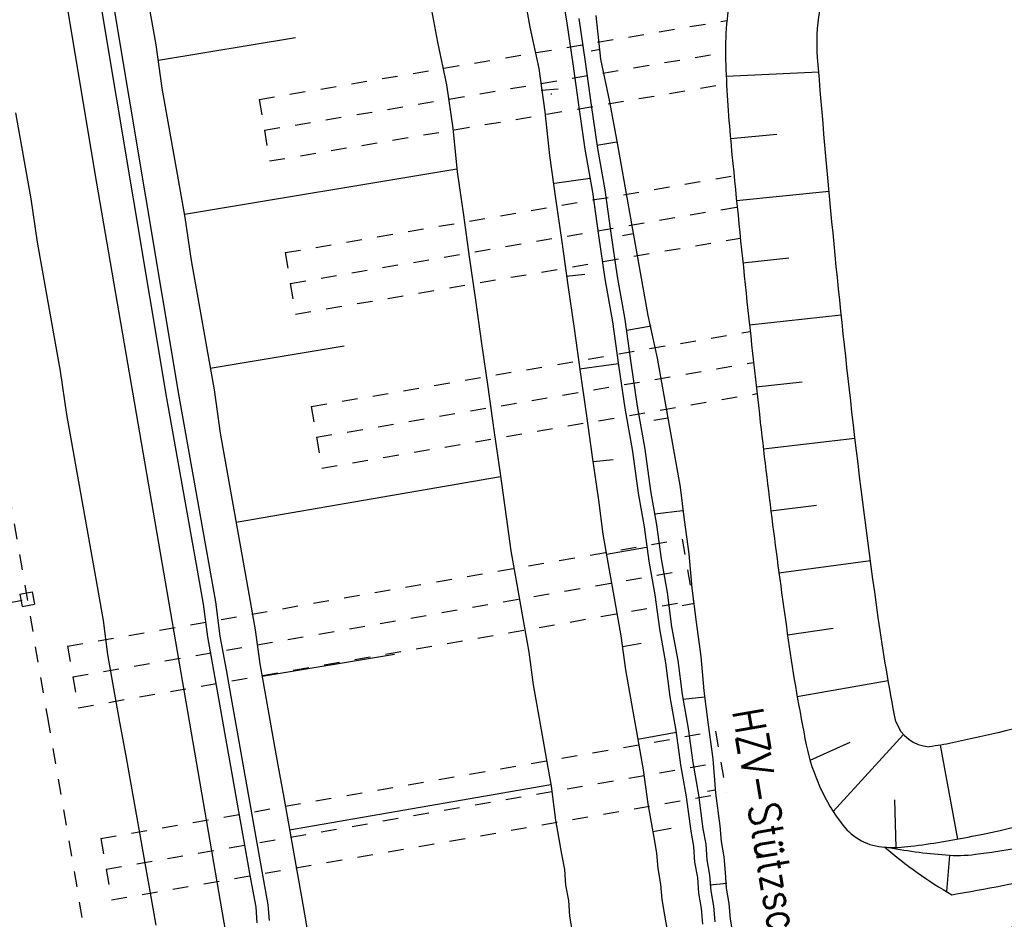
# Model space of a CAD drawing. Extents: x 447827 to 448299, y 438389 to 439851.
# Tile 61 of 116: x 447996 to 448027, y 439209 to 439238. Entities that reach past the tile are written whole.
import ezdxf

# ---------------------------------------------------------------- set-up
doc = ezdxf.new("R2010")
doc.units = 0
doc.header["$LTSCALE"] = 2
doc.header["$MEASUREMENT"] = 0
for name, pattern in [('ACAD_ISO03W100', [0.5, 0.25, -0.25]), ('ACAD_ISO05W100', [0.5, 0.25, -0.25]), ('ACAD_ISO10W100W', [0.5, 0.25, -0.25]), ('AUSGEZOGEN', [0]), ('PUNKTX2', [0.5, 0.25, -0.25])]:
    doc.linetypes.add(name, pattern=pattern)
for name, color, linetype in [('BOESCHG', 250, 'AUSGEZOGEN'), ('DB-Bahnachse', 7, 'CONTINUOUS'), ('DB-Boeschungen', 15, 'CONTINUOUS'), ('DB-Gleisachsen', 7, 'CONTINUOUS'), ('DB-GRABEN', 15, 'AUSGEZOGEN'), ('DB-HZV-Stützscheiben', 15, 'CONTINUOUS'), ('DB-Ingenieurbauwerke', 15, 'CONTINUOUS'), ('DB-Kabelanlagen', 15, 'CONTINUOUS'), ('DB-Wege', 15, 'CONTINUOUS'), ('FBRTOP', 250, 'AUSGEZOGEN')]:
    doc.layers.add(name, color=color, linetype=linetype)
doc.styles.add('ROMANS', font='romans.shx', dxfattribs={"width": 0.8})

msp = doc.modelspace()

# ---------------------------------------------------------------- linework, layer by layer
at = {"layer": 'BOESCHG'}
for p, q in [((448018.31, 439235.984), (448021.278, 439236.122)), ((448018.447, 439233.989), (448019.94, 439234.125)), ((448018.643, 439231.999), (448021.609, 439232.296)), ((448018.846, 439230.009), (448020.322, 439230.163)), ((448019.057, 439228.02), (448022, 439228.338)), ((448019.276, 439226.032), (448020.744, 439226.197)), ((448019.503, 439224.045), (448022.438, 439224.39)), ((448019.744, 439222.06), (448021.211, 439222.244)), ((448020.002, 439220.076), (448022.933, 439220.469)), ((448020.275, 439218.095), (448021.74, 439218.303)), ((448020.585, 439216.119), (448023.504, 439216.629)), ((448021.745, 439212.431), (448023.998, 439214.897)), ((448020.999, 439214.076), (448022.289, 439214.65)), ((448025.737, 439211.55), (448025.182, 439214.559)), ((448023.756, 439211.282), (448023.721, 439212.81)), ((448025.463, 439211.021), (448025.375, 439209.866)), ((448025.38, 439211.028), (448025.38, 439211.026))]:
    msp.add_line(p, q, dxfattribs=at)
for points in [[(448025.544, 439209.768, 0.013578), (448028.789, 439210.398, 0.017793), (448031.231, 439211.034, 0.008767), (448035.356, 439212.345, 0.030522), (448036.509, 439212.814, 0.105347), (448038.106, 439214.046, 0.065837), (448039.842, 439216.742, 0.032757), (448040.791, 439219.153, 0.041727), (448041.248, 439221.136, 0.031695), (448041.504, 439224.35, 0.048223), (448041.334, 439226.465, 0.015745), (448040.771, 439229.133, 0.008213), (448039.447, 439234.19, 0.007726), (448038.096, 439238.752, 0.005846), (448036.148, 439244.73, 0.037215), (448034.601, 439248.378, 0.043751), (448032.801, 439251.23, 0.120933), (448030.842, 439252.813, 0.068867), (448026.659, 439254.114, 0.059685), (448025.12, 439254.183, 0.044135), (448023.068, 439253.846)], [(448029.14, 439251.532, 0.131125), (448026.978, 439251.619, 0.025891), (448025.673, 439251.254, 0.028861), (448024.546, 439250.801, 0.02865), (448023.148, 439250.042, 0.040364), (448022.238, 439249.372, 0.105448), (448021.197, 439247.988, 0.040128), (448019.631, 439243.758, 0.024034), (448018.459, 439238.667, 0.054125), (448018.296, 439236.348, 0.014629), (448018.471, 439233.744, 0.004285), (448019.406, 439224.887, 0.007021), (448020.301, 439217.915, 0.01453), (448020.879, 439214.567, 0.114286), (448022.049, 439211.998, 0.219009), (448023.398, 439211.288, 0.044557), (448024.232, 439211.318, 0.018745), (448026.187, 439211.638, 0.023592), (448030.95, 439212.839, 0.04073)], [(448023.744, 439215.315, -0.012054), (448023.187, 439218.642, -0.007021), (448022.342, 439225.222, -0.004285), (448021.735, 439230.971, -0.004397), (448021.241, 439236.581, -0.064391), (448021.315, 439238.066, -0.030365), (448022.686, 439243.673, -0.102138), (448023.227, 439245.968, -0.133531), (448023.977, 439246.858, -0.012656), (448025.423, 439247.805, -0.02865), (448025.847, 439248.035, -0.028861), (448026.648, 439248.357, -0.025891), (448027.648, 439248.636, -0.131125)], [(448039.205, 439218.811, -0.048103), (448038.372, 439217.127, -0.04804), (448037.232, 439215.631, -0.057076), (448036.219, 439214.761, -0.027463), (448033.847, 439213.337, -0.047904), (448030.43, 439211.933, -0.041855), (448026.298, 439211.051, -0.052187), (448025.349, 439211.029, -0.025128), (448023.398, 439211.288)], [(448030.178, 439215.809, -0.022034), (448025.562, 439214.63, -0.020303), (448024.817, 439214.506)]]:
    msp.add_lwpolyline(points, format="xyb", dxfattribs=at)
for centre, radius, start, end in [((448024.9, 439215.732), 1.229, 199.8239, 266.1333), ((448032.279, 439221.551), 13.572, 229.1307, 240.2499)]:
    msp.add_arc(centre, radius, start, end, dxfattribs=at)
at = {"layer": 'DB-Bahnachse', "linetype": 'ACAD_ISO10W100W'}
for p, q in [((447995.155, 439223.62), (447996.565, 439215.44)), ((447996.565, 439215.44), (447997.966, 439207.31))]:
    msp.add_line(p, q, dxfattribs=at)
at = {"layer": 'DB-Boeschungen', "linetype": 'Continuous'}
for p, q in [((448008.81, 439238.451), (448009.056, 439237.073)), ((447999.785, 439238.363), (448000.031, 439236.985)), ((448000.119, 439236.493), (448004.509, 439237.226)), ((448000.031, 439236.985), (448000.228, 439235.598)), ((448009.056, 439237.073), (448009.352, 439235.703)), ((448000.228, 439235.598), (448000.474, 439234.22)), ((448009.352, 439235.703), (448009.549, 439234.316)), ((448009.549, 439234.316), (448009.696, 439232.921)), ((448000.474, 439234.22), (448000.72, 439232.842)), ((448000.949, 439231.562), (448009.679, 439233.019)), ((448000.72, 439232.842), (448000.966, 439231.463)), ((448009.696, 439232.921), (448009.893, 439231.534)), ((448000.966, 439231.463), (448001.163, 439230.076)), ((448009.893, 439231.534), (448010.081, 439230.196)), ((448010.081, 439230.196), (448010.278, 439228.809)), ((448001.163, 439230.076), (448001.409, 439228.698)), ((448001.409, 439228.698), (448001.655, 439227.32)), ((448010.278, 439228.809), (448010.475, 439227.422)), ((448001.779, 439226.631), (448006.07, 439227.346)), ((448010.475, 439227.422), (448010.672, 439226.035)), ((448001.655, 439227.32), (448001.902, 439225.942)), ((448001.902, 439225.942), (448002.098, 439224.555)), ((448010.672, 439226.035), (448010.869, 439224.648)), ((448002.098, 439224.555), (448002.345, 439223.177)), ((448010.869, 439224.648), (448011.066, 439223.261)), ((448011.066, 439223.261), (448011.262, 439221.874)), ((448002.345, 439223.177), (448002.591, 439221.798)), ((448002.608, 439221.7), (448011.083, 439223.162)), ((448002.591, 439221.798), (448002.837, 439220.42)), ((448011.262, 439221.874), (448011.407, 439220.782)), ((448011.407, 439220.782), (448011.6, 439219.699)), ((448002.837, 439220.42), (448003.03, 439219.337)), ((448011.6, 439219.699), (448011.793, 439218.617)), ((448003.03, 439219.337), (448003.223, 439218.254)), ((448011.793, 439218.617), (448011.987, 439217.534)), ((448003.223, 439218.254), (448003.368, 439217.163)), ((448003.438, 439216.769), (448007.68, 439217.476)), ((448011.987, 439217.534), (448012.122, 439216.491)), ((448003.368, 439217.163), (448003.561, 439216.08)), ((448012.122, 439216.491), (448012.315, 439215.408)), ((448003.561, 439216.08), (448003.754, 439214.997)), ((448012.315, 439215.408), (448012.509, 439214.325)), ((448003.754, 439214.997), (448003.948, 439213.914)), ((448012.509, 439214.325), (448012.702, 439213.243)), ((448003.948, 439213.914), (448004.132, 439212.88)), ((448004.317, 439211.847), (448012.693, 439213.292)), ((448012.702, 439213.243), (448012.846, 439212.151)), ((448004.132, 439212.88), (448004.326, 439211.798)), ((448012.846, 439212.151), (448013.04, 439211.068)), ((448004.326, 439211.798), (448004.519, 439210.715)), ((448013.04, 439211.068), (448013.127, 439210.576)), ((448004.519, 439210.715), (448004.712, 439209.632)), ((448013.127, 439210.576), (448013.166, 439210.075)), ((448013.166, 439210.075), (448013.254, 439209.583)), ((448004.712, 439209.632), (448004.8, 439209.14)), ((448013.254, 439209.583), (448013.293, 439209.082)), ((448004.8, 439209.14), (448004.888, 439208.647)), ((448013.293, 439209.082), (448013.381, 439208.589))]:
    msp.add_line(p, q, dxfattribs=at)
at = {"layer": 'DB-Gleisachsen', "linetype": 'Continuous'}
for p, q in [((447995.543, 439234.812), (447995.789, 439233.434)), ((447995.789, 439233.434), (447996.035, 439232.056)), ((447996.035, 439232.056), (447996.232, 439230.669)), ((447996.232, 439230.669), (447996.478, 439229.291)), ((447996.478, 439229.291), (447996.725, 439227.912)), ((447996.725, 439227.912), (447996.971, 439226.534)), ((447996.971, 439226.534), (447997.168, 439225.147)), ((447997.168, 439225.147), (447997.414, 439223.769)), ((447997.414, 439223.769), (447997.66, 439222.391)), ((447997.66, 439222.391), (447997.906, 439221.013)), ((447997.906, 439221.013), (447998.152, 439219.634)), ((447998.152, 439219.634), (447998.345, 439218.552)), ((447998.345, 439218.552), (447998.489, 439217.46)), ((447998.489, 439217.46), (447998.683, 439216.377)), ((447998.683, 439216.377), (447998.876, 439215.294)), ((447998.876, 439215.294), (447999.07, 439214.211)), ((447999.07, 439214.211), (447999.263, 439213.128)), ((447999.263, 439213.128), (447999.456, 439212.046)), ((447999.456, 439212.046), (447999.65, 439210.963)), ((447999.65, 439210.963), (447999.843, 439209.88)), ((447999.843, 439209.88), (448000.036, 439208.797))]:
    msp.add_line(p, q, dxfattribs=at)
at = {"layer": 'DB-GRABEN', "linetype": 'Continuous'}
for p, q in [((448012.954, 439239.14), (448013.2, 439237.762)), ((448011.772, 439238.929), (448012.018, 439237.551)), ((448013.2, 439237.762), (448013.397, 439236.375)), ((448013.593, 439237.832), (448013.79, 439236.445)), ((448014.135, 439237.929), (448014.283, 439236.533)), ((448012.018, 439237.551), (448012.305, 439236.231)), ((448014.279, 439236.837), (448013.984, 439236.784)), ((448014.283, 439236.533), (448014.578, 439235.164)), ((448012.305, 439236.231), (448012.502, 439234.844)), ((448013.397, 439236.375), (448013.593, 439234.988)), ((448013.79, 439236.445), (448013.987, 439235.058)), ((448012.379, 439235.533), (448012.929, 439235.58)), ((448012.703, 439235.426), (448012.706, 439235.402)), ((448013.593, 439234.988), (448013.782, 439233.65)), ((448013.987, 439235.058), (448014.184, 439233.671)), ((448014.578, 439235.164), (448014.824, 439233.785)), ((448012.502, 439234.844), (448012.649, 439233.448)), ((448013.782, 439233.65), (448014.028, 439232.272)), ((448014.167, 439233.77), (448014.806, 439233.884)), ((448014.184, 439233.671), (448014.421, 439232.342)), ((448014.824, 439233.785), (448015.061, 439232.456)), ((448012.649, 439233.448), (448012.846, 439232.061)), ((448012.808, 439232.562), (448013.949, 439232.715)), ((448015.061, 439232.456), (448015.307, 439231.078)), ((448014.028, 439232.272), (448014.225, 439230.885)), ((448014.421, 439232.342), (448014.618, 439230.955)), ((448012.846, 439232.061), (448013.043, 439230.674)), ((448014.225, 439230.885), (448014.421, 439229.498)), ((448014.618, 439230.955), (448014.815, 439229.568)), ((448015.334, 439230.931), (448014.989, 439230.869)), ((448015.307, 439231.078), (448015.553, 439229.7)), ((448013.043, 439230.674), (448013.24, 439229.287)), ((448013.187, 439229.582), (448013.787, 439229.639)), ((448014.815, 439229.568), (448015.061, 439228.19)), ((448015.553, 439229.7), (448015.8, 439228.322)), ((448013.24, 439229.287), (448013.437, 439227.9)), ((448014.421, 439229.498), (448014.668, 439228.12)), ((448015.8, 439228.322), (448016.095, 439226.952)), ((448014.668, 439228.12), (448014.864, 439226.733)), ((448015.061, 439228.19), (448015.258, 439226.803)), ((448015.123, 439227.846), (448015.91, 439227.986)), ((448013.437, 439227.9), (448013.634, 439226.513)), ((448013.616, 439226.611), (448014.856, 439226.782)), ((448014.864, 439226.733), (448015.061, 439225.346)), ((448015.258, 439226.803), (448015.455, 439225.416)), ((448016.095, 439226.952), (448016.341, 439225.574)), ((448013.634, 439226.513), (448013.822, 439225.175)), ((448016.341, 439225.574), (448016.587, 439224.196)), ((448013.822, 439225.175), (448014.019, 439223.788)), ((448015.061, 439225.346), (448015.307, 439223.968)), ((448015.455, 439225.416), (448015.701, 439224.038)), ((448016.438, 439225.033), (448015.995, 439224.954)), ((448016.587, 439224.196), (448016.833, 439222.818)), ((448015.307, 439223.968), (448015.495, 439222.63)), ((448015.701, 439224.038), (448015.889, 439222.7)), ((448014.019, 439223.788), (448014.216, 439222.401)), ((448014.045, 439223.641), (448014.694, 439223.706)), ((448015.495, 439222.63), (448015.689, 439221.547)), ((448015.889, 439222.7), (448016.083, 439221.617)), ((448016.833, 439222.818), (448016.969, 439221.775)), ((448014.216, 439222.401), (448014.36, 439221.31)), ((448016.021, 439221.962), (448016.916, 439222.071)), ((448016.969, 439221.775), (448017.113, 439220.684)), ((448015.689, 439221.547), (448015.833, 439220.455)), ((448016.083, 439221.617), (448016.227, 439220.526)), ((448014.36, 439221.31), (448014.553, 439220.227)), ((448014.474, 439220.67), (448015.754, 439220.898)), ((448015.833, 439220.455), (448016.026, 439219.372)), ((448016.227, 439220.526), (448016.42, 439219.443)), ((448017.113, 439220.684), (448017.208, 439219.583)), ((448014.553, 439220.227), (448014.747, 439219.144)), ((448017.208, 439219.583), (448017.352, 439218.492)), ((448014.747, 439219.144), (448014.94, 439218.061)), ((448016.026, 439219.372), (448016.17, 439218.281)), ((448016.42, 439219.443), (448016.564, 439218.351)), ((448017.296, 439219.091), (448016.902, 439219.021)), ((448016.17, 439218.281), (448016.364, 439217.198)), ((448016.564, 439218.351), (448016.758, 439217.268)), ((448017.352, 439218.492), (448017.496, 439217.4)), ((448014.94, 439218.061), (448015.084, 439216.969)), ((448015.001, 439217.716), (448015.592, 439217.822)), ((448016.758, 439217.268), (448016.902, 439216.177)), ((448017.496, 439217.4), (448017.591, 439216.3)), ((448015.084, 439216.969), (448015.277, 439215.886)), ((448016.364, 439217.198), (448016.508, 439216.106)), ((448017.591, 439216.3), (448017.735, 439215.208)), ((448016.508, 439216.106), (448016.701, 439215.023)), ((448016.902, 439216.177), (448017.095, 439215.094)), ((448016.928, 439216.029), (448017.626, 439216.103)), ((448015.277, 439215.886), (448015.471, 439214.804)), ((448017.095, 439215.094), (448017.239, 439214.002)), ((448017.735, 439215.208), (448017.879, 439214.116)), ((448015.471, 439214.804), (448015.655, 439213.77)), ((448015.48, 439214.754), (448016.71, 439214.974)), ((448016.701, 439215.023), (448016.845, 439213.932)), ((448017.879, 439214.116), (448017.974, 439213.016)), ((448015.655, 439213.77), (448015.8, 439212.678)), ((448016.845, 439213.932), (448017.03, 439212.898)), ((448017.239, 439214.002), (448017.424, 439212.968)), ((448017.03, 439212.898), (448017.174, 439211.806)), ((448017.424, 439212.968), (448017.568, 439211.877)), ((448017.956, 439213.114), (448017.71, 439213.07)), ((448017.974, 439213.016), (448018.109, 439211.973)), ((448015.8, 439212.678), (448015.993, 439211.595)), ((448015.958, 439211.792), (448016.548, 439211.898)), ((448017.568, 439211.877), (448017.656, 439211.384)), ((448018.109, 439211.973), (448018.148, 439211.472)), ((448015.993, 439211.595), (448016.081, 439211.103)), ((448017.174, 439211.806), (448017.262, 439211.314)), ((448017.262, 439211.314), (448017.301, 439210.813)), ((448017.656, 439211.384), (448017.695, 439210.883)), ((448018.148, 439211.472), (448018.236, 439210.98)), ((448016.081, 439211.103), (448016.119, 439210.602)), ((448018.236, 439210.98), (448018.275, 439210.479)), ((448017.301, 439210.813), (448017.389, 439210.321)), ((448017.695, 439210.883), (448017.782, 439210.391)), ((448016.119, 439210.602), (448016.207, 439210.11)), ((448017.389, 439210.321), (448017.427, 439209.82)), ((448017.782, 439210.391), (448017.821, 439209.89)), ((448018.275, 439210.479), (448018.313, 439209.978)), ((448016.207, 439210.11), (448016.246, 439209.609)), ((448017.786, 439210.087), (448018.336, 439210.135)), ((448017.427, 439209.82), (448017.515, 439209.328)), ((448017.821, 439209.89), (448017.909, 439209.398)), ((448018.313, 439209.978), (448018.401, 439209.486)), ((448016.246, 439209.609), (448016.334, 439209.117)), ((448017.909, 439209.398), (448017.948, 439208.897)), ((448018.401, 439209.486), (448018.44, 439208.985)), ((448016.334, 439209.117), (448016.422, 439208.625)), ((448017.515, 439209.328), (448017.554, 439208.827)), ((448018.44, 439208.985), (448018.528, 439208.493))]:
    msp.add_line(p, q, dxfattribs=at)
at = {"layer": 'DB-HZV-Stützscheiben', "linetype": 'PUNKTX2'}
for p, q in [((448003.347, 439235.24), (448018.336, 439237.771)), ((448003.68, 439233.268), (448018.323, 439235.74)), ((448003.347, 439235.24), (448003.68, 439233.268)), ((448004.176, 439230.332), (448018.564, 439232.795)), ((448004.513, 439228.361), (448018.765, 439230.8)), ((448004.176, 439230.332), (448004.513, 439228.361)), ((448005.017, 439225.403), (448019.081, 439227.81)), ((448005.354, 439223.432), (448019.3, 439225.819)), ((448005.017, 439225.403), (448005.354, 439223.432)), ((447997.202, 439217.728), (448016.905, 439221.159)), ((448016.905, 439221.159), (448017.248, 439219.188)), ((447997.545, 439215.757), (448017.248, 439219.188)), ((447997.202, 439217.728), (447997.545, 439215.757)), ((447998.27, 439211.569), (448017.973, 439215.001)), ((448017.973, 439215.001), (448018.316, 439213.03)), ((447998.613, 439209.599), (448018.316, 439213.03)), ((447998.27, 439211.569), (447998.613, 439209.599))]:
    msp.add_line(p, q, dxfattribs=at)
at = {"layer": 'DB-HZV-Stützscheiben', "linetype": 'ACAD_ISO05W100'}
for p, q in [((448003.513, 439234.254), (448018.288, 439236.748)), ((448004.345, 439229.346), (448018.664, 439231.797)), ((448005.186, 439224.418), (448019.19, 439226.814)), ((447997.373, 439216.742), (448017.077, 439220.174)), ((447998.441, 439210.584), (448018.145, 439214.016))]:
    msp.add_line(p, q, dxfattribs=at)
at = {"layer": 'DB-Ingenieurbauwerke', "linetype": 'Continuous'}
for p, q in [((447995.468, 439248.549), (447998.131, 439232.553)), ((447998.131, 439232.553), (448004.428, 439196.009)), ((447995.679, 439219.394), (447996.073, 439219.467)), ((447996.073, 439219.467), (447996.145, 439219.073)), ((447995.679, 439219.394), (447995.752, 439219.001)), ((447995.752, 439219.001), (447996.145, 439219.073))]:
    msp.add_line(p, q, dxfattribs=at)
at = {"layer": 'DB-Ingenieurbauwerke', "linetype": 'ACAD_ISO03W100'}
msp.add_line((447983.467, 439216.882), (447995.911, 439219.233), dxfattribs=at)
at = {"layer": 'DB-Kabelanlagen', "linetype": 'Continuous'}
for p, q in [((447997.879, 439240.598), (448000.376, 439225.669)), ((447998.293, 439240.537), (448000.769, 439225.74)), ((448000.376, 439225.669), (448000.622, 439224.291)), ((448000.769, 439225.74), (448001.016, 439224.361)), ((448000.622, 439224.291), (448000.868, 439222.913)), ((448001.016, 439224.361), (448001.262, 439222.983)), ((448001.262, 439222.983), (448001.508, 439221.605)), ((448000.868, 439222.913), (448001.114, 439221.535)), ((448001.114, 439221.535), (448001.36, 439220.157)), ((448001.508, 439221.605), (448001.754, 439220.227)), ((448001.36, 439220.157), (448001.553, 439219.074)), ((448001.754, 439220.227), (448001.947, 439219.144)), ((448001.947, 439219.144), (448002.091, 439218.052)), ((448001.553, 439219.074), (448001.689, 439218.031)), ((448001.689, 439218.031), (448001.882, 439216.948)), ((448002.091, 439218.052), (448002.285, 439216.969)), ((448001.882, 439216.948), (448002.076, 439215.865)), ((448002.285, 439216.969), (448002.469, 439215.936)), ((448002.076, 439215.865), (448002.269, 439214.783)), ((448002.469, 439215.936), (448002.663, 439214.853)), ((448002.269, 439214.783), (448002.462, 439213.7)), ((448002.663, 439214.853), (448002.856, 439213.77)), ((448002.856, 439213.77), (448003.049, 439212.687)), ((448002.462, 439213.7), (448002.656, 439212.617)), ((448002.656, 439212.617), (448002.849, 439211.534)), ((448003.049, 439212.687), (448003.243, 439211.604)), ((448003.243, 439211.604), (448003.436, 439210.521)), ((448002.849, 439211.534), (448003.042, 439210.451)), ((448003.042, 439210.451), (448003.236, 439209.368)), ((448003.436, 439210.521), (448003.629, 439209.439)), ((448003.236, 439209.368), (448003.274, 439208.867)), ((448003.629, 439209.439), (448003.668, 439208.938))]:
    msp.add_line(p, q, dxfattribs=at)
at = {"layer": 'DB-Wege', "linetype": 'Continuous'}
msp.add_ellipse((448035.09, 439197.585), major_axis=(-2.702, 13.227), ratio=1, start_param=0.171306, end_param=1.456866, dxfattribs=at)
at = {"layer": 'FBRTOP'}
for points in [[(448034.372, 439384.926, -0.000001), (448050.087, 439286.169, -0.000002), (448057.944, 439236.79), (448081.515, 439088.654, 0.000001), (448091.337, 439026.931, -0.000001), (448101.158, 438965.207, -0.000001), (448105.087, 438940.518, 0.000002), (448109.015, 438915.828, 0.000007), (448110.98, 438903.483, -0.000017)], [(448068.197, 439390.308, -0.000001), (448083.912, 439291.551, -0.000002), (448091.769, 439242.172), (448115.34, 439094.036, 0.000001), (448125.161, 439032.313, -0.000001), (448134.983, 438970.589, -0.000001), (448138.911, 438945.9, 0.000002), (448142.84, 438921.21, 0.000007), (448144.804, 438908.866, -0.000017)]]:
    msp.add_lwpolyline(points, format="xyb", dxfattribs=at)

# ---------------------------------------------------------------- texts
at = {"layer": 'DB-HZV-Stützscheiben', "linetype": 'Continuous', "style": 'ROMANS', "oblique": 360, "width": 0.8334}
msp.add_text('HZV-Stützscheiben', height=1, rotation=279.5434, dxfattribs=at).set_placement((448018.499, 439215.651))

doc.saveas('drawing.dxf')
